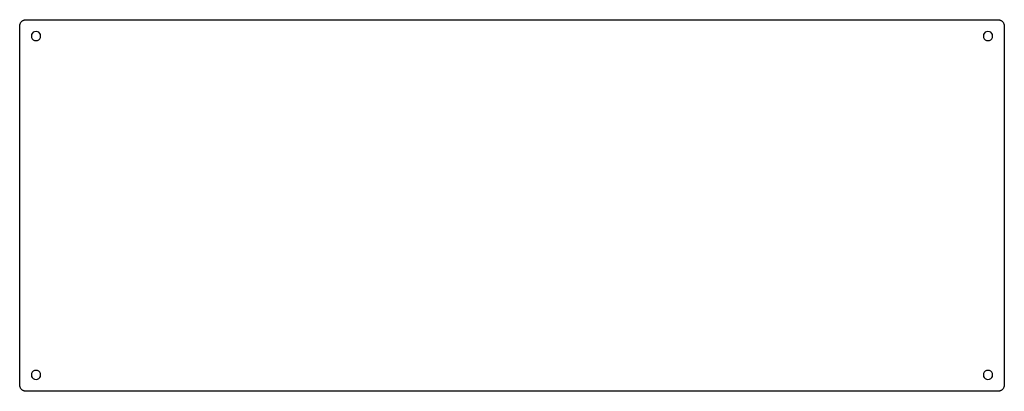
# Model space of a CAD drawing. Extents: x 0 to 306, y 0 to 116.
import ezdxf

# ---------------------------------------------------------------- set-up
doc = ezdxf.new("R2010")
doc.units = 0
doc.layers.get('0').update_dxf_attribs({"linetype": 'CONTINUOUS'})

msp = doc.modelspace()

# ---------------------------------------------------------------- linework, layer by layer
at = {"color": 0}
for p, q in [((0.095085, 113.615), (0.101975, 113.772)), ((0.095085, 2.21451), (0.095085, 113.615)), ((0.101975, 113.772), (0.119889, 113.929)), ((0.119889, 113.929), (0.150206, 114.082)), ((0.150206, 114.082), (0.192925, 114.235)), ((0.192925, 114.235), (0.248047, 114.381)), ((0.248047, 114.381), (0.312815, 114.523)), ((0.312815, 114.523), (0.389985, 114.661)), ((0.389985, 114.661), (0.4768, 114.792)), ((0.4768, 114.792), (0.574643, 114.915)), ((0.574643, 114.915), (0.680752, 115.03)), ((0.680752, 115.03), (0.796505, 115.136)), ((0.796505, 115.136), (0.919152, 115.234)), ((0.919152, 115.234), (1.05006, 115.321)), ((1.05006, 115.321), (1.18787, 115.398)), ((1.18787, 115.398), (1.32981, 115.463)), ((1.32981, 115.463), (1.47588, 115.518)), ((1.47588, 115.518), (1.62884, 115.561)), ((1.62884, 115.561), (1.7818, 115.591)), ((1.7818, 115.591), (1.9389, 115.609)), ((1.9389, 115.609), (2.096, 115.616)), ((2.096, 115.616), (303.997, 115.616)), ((303.997, 115.616), (304.152, 115.609)), ((304.152, 115.609), (304.308, 115.591)), ((304.308, 115.591), (304.462, 115.561)), ((304.462, 115.561), (304.614, 115.518)), ((304.614, 115.518), (304.762, 115.463)), ((304.762, 115.463), (304.903, 115.398)), ((304.903, 115.398), (305.041, 115.321)), ((305.041, 115.321), (305.172, 115.234)), ((305.172, 115.234), (305.295, 115.136)), ((305.295, 115.136), (305.41, 115.03)), ((305.41, 115.03), (305.516, 114.915)), ((305.516, 114.915), (305.615, 114.792)), ((305.615, 114.792), (305.701, 114.661)), ((305.701, 114.661), (305.778, 114.523)), ((305.778, 114.523), (305.843, 114.381)), ((305.843, 114.381), (305.898, 114.235)), ((305.898, 114.235), (305.941, 114.082)), ((305.941, 114.082), (305.971, 113.929)), ((305.971, 113.929), (305.989, 113.772)), ((305.989, 113.772), (305.996, 113.615)), ((305.996, 113.615), (305.996, 2.21451)), ((3.81441, 110.982), (3.74414, 110.541)), ((3.74414, 110.541), (3.81441, 110.101)), ((4.01697, 111.379), (3.81441, 110.982)), ((4.33257, 111.694), (4.01697, 111.379)), ((4.72944, 111.897), (4.33257, 111.694)), ((5.16901, 111.966), (4.72944, 111.897)), ((5.60998, 111.897), (5.16901, 111.966)), ((6.00685, 111.694), (5.60998, 111.897)), ((6.32245, 111.379), (6.00685, 111.694)), ((6.52501, 110.982), (6.32245, 111.379)), ((6.59391, 110.541), (6.52501, 110.982)), ((6.52501, 110.101), (6.59391, 110.541)), ((299.565, 110.982), (299.496, 110.541)), ((299.496, 110.541), (299.565, 110.101)), ((299.769, 111.379), (299.565, 110.982)), ((300.083, 111.694), (299.769, 111.379)), ((300.48, 111.897), (300.083, 111.694)), ((300.921, 111.967), (300.48, 111.897)), ((301.362, 111.897), (300.921, 111.967)), ((301.759, 111.694), (301.362, 111.897)), ((302.073, 111.379), (301.759, 111.694)), ((302.277, 110.982), (302.073, 111.379)), ((302.347, 110.541), (302.277, 110.982)), ((302.277, 110.101), (302.347, 110.541)), ((3.81441, 110.101), (4.01697, 109.704)), ((4.01697, 109.704), (4.33257, 109.389)), ((4.33257, 109.389), (4.72944, 109.186)), ((4.72944, 109.186), (5.16901, 109.116)), ((5.16901, 109.116), (5.60998, 109.186)), ((5.60998, 109.186), (6.00685, 109.389)), ((6.00685, 109.389), (6.32245, 109.704)), ((6.32245, 109.704), (6.52501, 110.101)), ((299.565, 110.101), (299.769, 109.704)), ((299.769, 109.704), (300.083, 109.389)), ((300.083, 109.389), (300.48, 109.186)), ((300.48, 109.186), (300.921, 109.116)), ((300.921, 109.116), (301.362, 109.186)), ((301.362, 109.186), (301.759, 109.389)), ((301.759, 109.389), (302.073, 109.704)), ((302.073, 109.704), (302.277, 110.101)), ((4.01697, 6.12814), (3.81441, 5.73126)), ((4.33257, 6.44232), (4.01697, 6.12814)), ((4.72944, 6.64626), (4.33257, 6.44232)), ((5.16901, 6.7152), (4.72944, 6.64626)), ((5.60998, 6.64626), (5.16901, 6.7152)), ((6.00685, 6.44232), (5.60998, 6.64626)), ((6.32245, 6.12814), (6.00685, 6.44232)), ((6.52501, 5.73126), (6.32245, 6.12814)), ((299.769, 6.12814), (299.565, 5.73126)), ((300.083, 6.44232), (299.769, 6.12814)), ((300.48, 6.64626), (300.083, 6.44232)), ((300.921, 6.7152), (300.48, 6.64626)), ((301.362, 6.64626), (300.921, 6.7152)), ((301.759, 6.44232), (301.362, 6.64626)), ((302.073, 6.12814), (301.759, 6.44232)), ((302.277, 5.73126), (302.073, 6.12814)), ((3.81441, 5.73126), (3.74414, 5.29029)), ((3.74414, 5.29029), (3.81441, 4.84932)), ((3.81441, 4.84932), (4.01697, 4.45244)), ((4.01697, 4.45244), (4.33257, 4.13826)), ((4.33257, 4.13826), (4.72944, 3.93428)), ((4.72944, 3.93428), (5.16901, 3.86539)), ((5.16901, 3.86539), (5.60998, 3.93428)), ((5.60998, 3.93428), (6.00685, 4.13826)), ((6.00685, 4.13826), (6.32245, 4.45244)), ((6.32245, 4.45244), (6.52501, 4.84932)), ((6.59391, 5.29029), (6.52501, 5.73126)), ((6.52501, 4.84932), (6.59391, 5.29029)), ((299.565, 5.73126), (299.496, 5.29029)), ((299.496, 5.29029), (299.565, 4.84932)), ((299.565, 4.84932), (299.769, 4.45244)), ((299.769, 4.45244), (300.083, 4.13826)), ((300.083, 4.13826), (300.48, 3.93428)), ((300.48, 3.93428), (300.921, 3.86539)), ((300.921, 3.86539), (301.362, 3.93428)), ((301.362, 3.93428), (301.759, 4.13826)), ((301.759, 4.13826), (302.073, 4.45244)), ((302.073, 4.45244), (302.277, 4.84932)), ((302.347, 5.29029), (302.277, 5.73126)), ((302.277, 4.84932), (302.347, 5.29029)), ((0.101975, 2.05879), (0.095085, 2.21451)), ((0.119889, 1.90307), (0.101975, 2.05879)), ((0.150206, 1.74873), (0.119889, 1.90307)), ((0.192925, 1.59714), (0.150206, 1.74873)), ((0.248047, 1.4497), (0.192925, 1.59714)), ((0.312815, 1.30776), (0.248047, 1.4497)), ((0.389985, 1.16996), (0.312815, 1.30776)), ((0.4768, 1.03904), (0.389985, 1.16996)), ((0.574643, 0.916397), (0.4768, 1.03904)), ((0.680752, 0.80064), (0.574643, 0.916397)), ((0.796505, 0.694531), (0.680752, 0.80064)), ((0.919152, 0.596692), (0.796505, 0.694531)), ((1.05006, 0.509873), (0.919152, 0.596692)), ((1.18787, 0.432703), (1.05006, 0.509873)), ((1.32981, 0.367937), (1.18787, 0.432703)), ((1.47588, 0.312815), (1.32981, 0.367937)), ((1.62884, 0.270095), (1.47588, 0.312815)), ((1.7818, 0.239779), (1.62884, 0.270095)), ((1.9389, 0.221864), (1.7818, 0.239779)), ((2.096, 0.214974), (1.9389, 0.221864)), ((303.995, 0.214974), (2.096, 0.214974)), ((304.152, 0.221864), (303.995, 0.214974)), ((304.308, 0.239779), (304.152, 0.221864)), ((304.462, 0.270095), (304.308, 0.239779)), ((304.614, 0.312815), (304.462, 0.270095)), ((304.762, 0.367937), (304.614, 0.312815)), ((304.903, 0.432703), (304.762, 0.367937)), ((305.041, 0.509873), (304.903, 0.432703)), ((305.172, 0.596692), (305.041, 0.509873)), ((305.295, 0.694531), (305.172, 0.596692)), ((305.41, 0.80064), (305.295, 0.694531)), ((305.516, 0.916397), (305.41, 0.80064)), ((305.615, 1.03904), (305.516, 0.916397)), ((305.701, 1.16996), (305.615, 1.03904)), ((305.778, 1.30776), (305.701, 1.16996)), ((305.843, 1.4497), (305.778, 1.30776)), ((305.898, 1.59714), (305.843, 1.4497)), ((305.941, 1.74873), (305.898, 1.59714)), ((305.971, 1.90307), (305.941, 1.74873)), ((305.989, 2.05879), (305.971, 1.90307)), ((305.996, 2.21451), (305.989, 2.05879))]:
    msp.add_line(p, q, dxfattribs=at)

doc.saveas('drawing.dxf')
